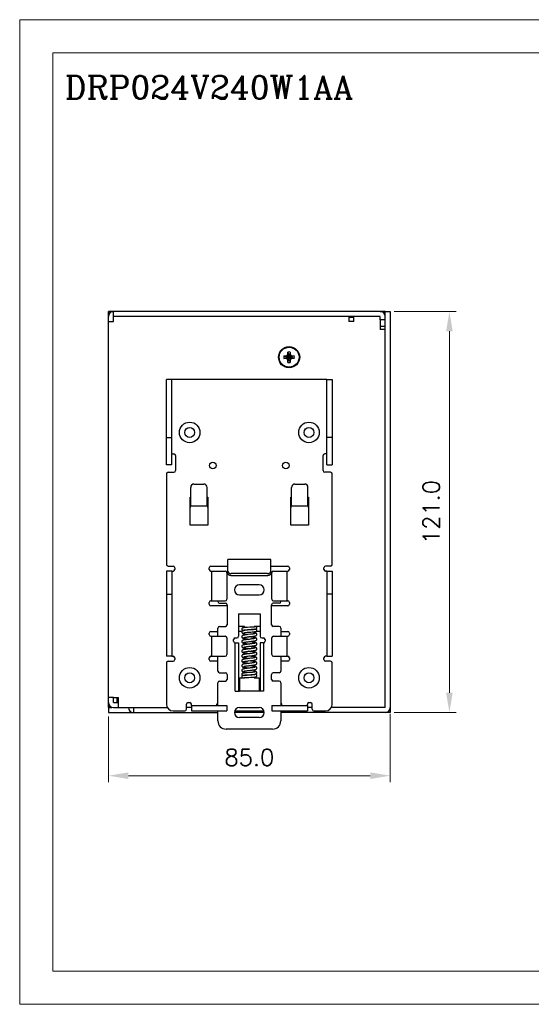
# Model space of a CAD drawing. Header units: millimetres. Extents: x 0 to 420, y 0 to 297.
# Tile 1 of 4: x 0 to 154, y 0 to 297. Entities that reach past the tile are written whole.
import ezdxf

# ---------------------------------------------------------------- set-up
doc = ezdxf.new("R2010")
doc.units = ezdxf.units.MM
doc.layers.get('0').update_dxf_attribs({"linetype": 'CONTINUOUS', "lineweight": 13})
doc.layers.get('Defpoints').update_dxf_attribs({"linetype": 'CONTINUOUS', "lineweight": 13})
doc.layers.add('Dimension', color=2, linetype='CONTINUOUS', lineweight=9)
doc.layers.add('Line', color=3, linetype='CONTINUOUS', lineweight=25)
doc.styles.add('ROMANC', font='romanc')
doc.styles.get("Standard").update_dxf_attribs({"font": 'romans.shx'})
doc.dimstyles.new('yutana', dxfattribs={"dimtxt": 3.5, "dimasz": 3, "dimexe": 1, "dimexo": 0.6, "dimgap": 1.5, "dimtad": 1, "dimdec": 1, "dimzin": 0, "dimdsep": 46, "dimtxsty": 'Standard', "dimcen": 0, "dimadec": 0, "dimazin": 0, "dimtp": 0.01, "dimtm": 0.01, "dimtfac": 1, "dimtdec": 1, "dimtmove": 0, "dimatfit": 3, "dimfxl": 1, "dimtolj": 1, "dimtzin": 0, "dimlwd": 0, "dimlwe": 0, "dimarcsym": 0})

# ---------------------------------------------------------------- blocks, each defined once
blk = doc.blocks.new('*D6')
at = {"layer": 'Defpoints', "color": 0, "ltscale": 5}
for p in [(26.79, 88), (111.79, 88.77), (111.79, 68.96)]:
    blk.add_point(p, dxfattribs=at)
at = {"layer": 'Dimension', "color": 0, "lineweight": 0, "ltscale": 5}
for p, q in [((26.79, 86.8), (26.79, 66.96)), ((111.79, 87.57), (111.79, 66.96)), ((32.79, 68.96), (105.79, 68.96))]:
    blk.add_line(p, q, dxfattribs=at)
at = {"layer": 'Dimension', "color": 0, "ltscale": 5}
for points in [[(32.79, 69.96), (32.79, 67.96), (26.79, 68.96)], [(105.79, 69.96), (105.79, 67.96), (111.79, 68.96)]]:
    blk.add_solid(points, dxfattribs=at)
at = {"layer": 'Dimension', "color": 0, "ltscale": 5, "insert": (69.29, 74.46), "char_height": 5, "attachment_point": 5}
blk.add_mtext('\\A1;85.0', dxfattribs=at)
blk = doc.blocks.new('*D4')
at = {"layer": 'Defpoints', "color": 0, "ltscale": 5}
for p in [(111.79, 209), (129.66, 209), (111.79, 88)]:
    blk.add_point(p, dxfattribs=at)
at = {"layer": 'Dimension', "color": 0, "lineweight": 0, "ltscale": 5}
for p, q in [((112.99, 209), (131.66, 209)), ((129.66, 94), (129.66, 203)), ((112.99, 88), (131.66, 88))]:
    blk.add_line(p, q, dxfattribs=at)
at = {"layer": 'Dimension', "color": 0, "ltscale": 5}
for points in [[(128.66, 203), (130.66, 203), (129.66, 209)], [(128.66, 94), (130.66, 94), (129.66, 88)]]:
    blk.add_solid(points, dxfattribs=at)
at = {"layer": 'Dimension', "color": 0, "ltscale": 5, "insert": (124.16, 148.5), "char_height": 5, "attachment_point": 5, "rotation": 90}
blk.add_mtext('\\A1;121.0', dxfattribs=at)

msp = doc.modelspace()

# ---------------------------------------------------------------- linework, layer by layer
at = {"ltscale": 5}
for points in [[(0, 0), (420, 0), (420, 297), (0, 297)], [(10, 10), (410, 10), (410, 287), (10, 287)]]:
    msp.add_lwpolyline(points, close=True, dxfattribs=at)
at = {"layer": 'Line', "color": 7}
for p, q in [((26.79, 209), (28.29, 209)), ((26.79, 89.75), (26.79, 208.98)), ((28.17, 208.98), (26.79, 208.98)), ((28.29, 206), (28.29, 209)), ((108.79, 209), (28.29, 209)), ((108.79, 209), (110.29, 209)), ((110.29, 208.98), (108.97, 208.98)), ((110.29, 89.5), (110.29, 209)), ((110.29, 209), (111.79, 209)), ((111.79, 209), (111.79, 89.5)), ((26.79, 206), (28.29, 206)), ((108.79, 207.5), (28.29, 207.5)), ((99.29, 207.5), (99.29, 206)), ((99.29, 207.25), (100.79, 207.25)), ((100.79, 206), (99.29, 206)), ((100.79, 206), (100.79, 207.5)), ((108.79, 206.5), (108.79, 207.5)), ((108.79, 206.5), (108.79, 203.5)), ((110.29, 206.5), (108.79, 206.5)), ((110.29, 204.5), (108.79, 204.5)), ((110.29, 203.5), (108.79, 203.5)), ((81.1, 196.09), (80.84, 195.64)), ((80.92, 196.02), (80.92, 196.76)), ((80.92, 196.76), (81.1, 196.13)), ((80.92, 196.02), (81.1, 196.09)), ((81.1, 194.27), (81.47, 196.13)), ((81.1, 196.13), (81.1, 196.09)), ((81.1, 196.13), (81.47, 194.27)), ((81.1, 194.31), (81.47, 196.09)), ((81.1, 196.09), (81.47, 194.31)), ((81.66, 196.76), (81.47, 196.13)), ((81.47, 196.09), (81.47, 196.13)), ((81.73, 195.64), (81.47, 196.09)), ((81.66, 196.02), (81.47, 196.09)), ((81.66, 196.76), (81.66, 196.02)), ((79.73, 195.57), (80.47, 195.57)), ((79.73, 195.57), (80.35, 195.38)), ((79.73, 194.83), (80.35, 195.01)), ((80.47, 194.83), (79.73, 194.83)), ((80.35, 195.01), (82.22, 195.38)), ((80.39, 195.38), (80.35, 195.38)), ((80.35, 195.38), (82.22, 195.01)), ((80.35, 195.01), (80.39, 195.01)), ((80.84, 195.64), (80.39, 195.38)), ((80.47, 195.57), (80.39, 195.38)), ((80.39, 195.01), (82.18, 195.38)), ((80.39, 195.38), (82.18, 195.01)), ((80.47, 194.83), (80.39, 195.01)), ((80.39, 195.01), (80.84, 194.76)), ((80.47, 195.57), (80.71, 195.66)), ((80.71, 194.74), (80.47, 194.83)), ((80.71, 195.66), (80.92, 196.02)), ((80.71, 195.66), (80.84, 195.64)), ((80.71, 194.74), (80.84, 194.76)), ((80.92, 194.38), (80.71, 194.74)), ((80.84, 194.76), (81.73, 195.64)), ((80.84, 195.64), (81.73, 194.76)), ((80.84, 194.76), (81.1, 194.31)), ((80.92, 193.64), (80.92, 194.38)), ((80.92, 194.38), (81.1, 194.31)), ((80.92, 193.64), (81.1, 194.27)), ((81.1, 194.31), (81.1, 194.27)), ((81.47, 194.31), (81.73, 194.76)), ((81.66, 194.38), (81.47, 194.31)), ((81.47, 194.27), (81.47, 194.31)), ((81.66, 193.64), (81.47, 194.27)), ((81.66, 196.02), (81.86, 195.66)), ((81.86, 194.74), (81.66, 194.38)), ((81.66, 194.38), (81.66, 193.64)), ((81.86, 195.66), (81.73, 195.64)), ((82.18, 195.38), (81.73, 195.64)), ((81.73, 194.76), (82.18, 195.01)), ((81.86, 194.74), (81.73, 194.76)), ((81.86, 195.66), (82.1, 195.57)), ((82.1, 194.83), (81.86, 194.74)), ((82.1, 195.57), (82.18, 195.38)), ((82.1, 195.57), (82.84, 195.57)), ((82.1, 194.83), (82.18, 195.01)), ((82.84, 194.83), (82.1, 194.83)), ((82.22, 195.38), (82.18, 195.38)), ((82.18, 195.01), (82.22, 195.01)), ((82.84, 195.57), (82.22, 195.38)), ((82.84, 194.83), (82.22, 195.01)), ((44.29, 162.7), (44.29, 188.5)), ((45.89, 188.5), (44.29, 188.5)), ((45.89, 162.7), (45.89, 188.5)), ((92.69, 188.5), (45.89, 188.5)), ((92.69, 162.7), (92.69, 188.5)), ((92.69, 188.5), (94.29, 188.5)), ((94.29, 188.5), (94.29, 162.7)), ((44.29, 171), (45.89, 171)), ((94.29, 171), (92.69, 171)), ((45.89, 166), (46.54, 166)), ((47.04, 165.5), (47.04, 161)), ((91.54, 161), (91.54, 165.5)), ((92.69, 166), (92.04, 166)), ((45.89, 162.7), (44.29, 162.7)), ((44.79, 160.5), (46.54, 160.5)), ((93.79, 160.5), (92.04, 160.5)), ((92.69, 162.7), (94.29, 162.7)), ((44.29, 160), (44.29, 132.7)), ((94.29, 132.7), (94.29, 160)), ((51.59, 150.3), (51.59, 155.93)), ((52.59, 156.93), (55.59, 156.93)), ((56.59, 150.3), (56.59, 155.93)), ((81.99, 150.3), (81.99, 155.93)), ((82.99, 156.93), (85.99, 156.93)), ((86.99, 150.3), (86.99, 155.93)), ((51.39, 144.5), (51.39, 153)), ((51.39, 153), (51.59, 153)), ((56.59, 153), (56.79, 153)), ((56.79, 153), (56.79, 144.5)), ((81.79, 153), (81.99, 153)), ((81.79, 144.5), (81.79, 153)), ((86.99, 153), (87.19, 153)), ((87.19, 153), (87.19, 144.5)), ((51.59, 150.4), (56.59, 150.4)), ((81.99, 150.4), (86.99, 150.4)), ((56.79, 144.5), (51.39, 144.5)), ((87.19, 144.5), (81.79, 144.5)), ((75.79, 134.2), (62.79, 134.2)), ((62.79, 130.7), (62.79, 134.2)), ((75.79, 130.7), (75.79, 134.2)), ((44.29, 130.7), (44.29, 105)), ((45.89, 130.7), (44.29, 130.7)), ((44.79, 132.2), (46.29, 132.2)), ((45.89, 130.7), (45.89, 105)), ((45.89, 130.7), (46.29, 130.7)), ((46.79, 131.7), (46.79, 131.2)), ((57.19, 131.2), (57.19, 131.7)), ((57.69, 132.2), (62.79, 132.2)), ((57.69, 130.7), (62.04, 130.7)), ((57.84, 130.7), (57.84, 121.7)), ((62.79, 130.06), (62.79, 130.7)), ((75.79, 132.2), (80.89, 132.2)), ((75.79, 130.7), (75.79, 130)), ((76.54, 130.7), (80.89, 130.7)), ((80.73, 121.7), (80.73, 130.7)), ((81.39, 131.7), (81.39, 131.2)), ((91.79, 131.2), (91.79, 131.7)), ((93.79, 132.2), (92.29, 132.2)), ((92.69, 130.7), (92.29, 130.7)), ((92.69, 130.7), (94.29, 130.7)), ((92.69, 130.7), (92.69, 105)), ((94.29, 130.7), (94.29, 105)), ((62.54, 130.2), (62.54, 122.2)), ((62.54, 130), (62.79, 130)), ((62.79, 130.04), (62.79, 130)), ((74.79, 129.94), (63.79, 129.94)), ((74.79, 129.29), (63.79, 129.29)), ((76.04, 130), (75.79, 130)), ((76.04, 122.2), (76.04, 130.2)), ((72.29, 126.5), (66.29, 126.5)), ((44.29, 123.7), (45.89, 123.7)), ((66.29, 123.5), (72.29, 123.5)), ((94.29, 123.7), (92.69, 123.7)), ((57.19, 120.7), (57.19, 121.2)), ((57.69, 121.7), (62.04, 121.7)), ((62.59, 120.2), (57.69, 120.2)), ((59.79, 121.5), (59.79, 121.7)), ((60.29, 121), (62.09, 121)), ((62.59, 120.5), (62.59, 114.5)), ((75.99, 114.5), (75.99, 120.5)), ((80.89, 120.2), (75.99, 120.2)), ((78.29, 121), (76.49, 121)), ((76.54, 121.7), (80.89, 121.7)), ((78.79, 121.7), (78.79, 121.5)), ((81.39, 121.2), (81.39, 120.7)), ((66.04, 117.77), (72.54, 117.77)), ((66.04, 117.77), (66.04, 111)), ((72.54, 117.77), (72.54, 111)), ((59.79, 111), (59.79, 113.5)), ((60.29, 114), (62.09, 114)), ((67.79, 114), (66.04, 114)), ((67.79, 114), (67.79, 113.62)), ((67.79, 112.92), (67.79, 112.8)), ((68.24, 112.96), (68.47, 112.97)), ((68.78, 113.69), (68.47, 113.67)), ((68.47, 112.97), (68.74, 112.99)), ((68.74, 112.99), (69.04, 113.01)), ((69.41, 113.73), (68.78, 113.69)), ((69.04, 113.01), (69.85, 113.05)), ((69.87, 113.01), (69.07, 112.94)), ((69.82, 113.75), (69.41, 113.73)), ((70.07, 113.77), (69.82, 113.75)), ((69.85, 113.05), (70.16, 113.07)), ((70.14, 113.03), (69.87, 113.01)), ((70.29, 113.78), (70.07, 113.77)), ((70.38, 113.06), (70.14, 113.03)), ((70.49, 113.79), (70.29, 113.78)), ((72.54, 114), (70.79, 114)), ((70.79, 113.82), (70.79, 114)), ((70.79, 113.1), (70.79, 113.12)), ((78.29, 114), (76.49, 114)), ((78.79, 113.5), (78.79, 111)), ((57.19, 111.5), (57.19, 112)), ((57.69, 112.5), (59.79, 112.5)), ((57.69, 111), (62.04, 111)), ((57.84, 111), (57.84, 105)), ((62.54, 110.5), (62.54, 105.5)), ((64.54, 109.5), (64.54, 110)), ((65.04, 110.5), (65.54, 110.5)), ((67.05, 112.5), (66.04, 112.5)), ((67.79, 112.09), (67.79, 111.7)), ((69.5, 110.14), (68.83, 110.06)), ((69.67, 111.61), (68.89, 111.52)), ((70.84, 111.79), (70.76, 111.77)), ((70.79, 111.77), (70.79, 112.4)), ((72.54, 112.5), (71.35, 112.5)), ((73.04, 110.5), (73.54, 110.5)), ((74.04, 110), (74.04, 109.5)), ((76.04, 105.5), (76.04, 110.5)), ((76.54, 111), (80.89, 111)), ((78.79, 112.5), (80.89, 112.5)), ((80.73, 105), (80.73, 111)), ((81.39, 112), (81.39, 111.5)), ((65.04, 109), (66.04, 109)), ((65.04, 94.5), (65.04, 109)), ((66.04, 109), (66.04, 94.5)), ((68.94, 109.38), (69.78, 109.48)), ((68.98, 107.28), (69.39, 107.23)), ((69.05, 107.94), (69.72, 108.02)), ((69.64, 109.35), (69.18, 109.41)), ((73.54, 109), (72.54, 109)), ((72.54, 109), (72.54, 94.5)), ((73.54, 109), (73.54, 94.5)), ((45.89, 105), (44.29, 105)), ((45.89, 105), (46.29, 105)), ((46.79, 104.5), (46.79, 104)), ((57.19, 104), (57.19, 104.5)), ((57.69, 105), (62.04, 105)), ((59.79, 100.5), (59.79, 105)), ((69.61, 104.36), (68.79, 104.26)), ((68.81, 105.85), (68.98, 105.83)), ((68.88, 105.02), (69.63, 105.11)), ((69.43, 105.79), (68.9, 105.72)), ((68.98, 105.83), (69.39, 105.78)), ((69.77, 105.83), (69.43, 105.79)), ((76.54, 105), (80.89, 105)), ((78.79, 105), (78.79, 100.5)), ((81.39, 104.5), (81.39, 104)), ((91.79, 104), (91.79, 104.5)), ((92.69, 105), (92.29, 105)), ((92.69, 105), (94.29, 105)), ((44.29, 103), (44.29, 90.5)), ((44.79, 103.5), (46.29, 103.5)), ((59.79, 103.5), (57.69, 103.5)), ((66.99, 102.23), (66.99, 102.16)), ((67.55, 101.9), (67.56, 101.9)), ((68.32, 101.3), (68.15, 101.28)), ((68.32, 101.3), (68.29, 101.3)), ((69.64, 102.91), (68.89, 102.82)), ((69.53, 101.45), (68.89, 101.37)), ((68.95, 103.58), (69.64, 103.66)), ((69.05, 102.14), (69.7, 102.22)), ((69.63, 103.55), (69.18, 103.61)), ((80.89, 103.5), (78.79, 103.5)), ((93.79, 103.5), (92.29, 103.5)), ((94.29, 90.5), (94.29, 103)), ((60.29, 100), (62.09, 100)), ((62.59, 99.5), (62.59, 98)), ((66.29, 98.5), (67.47, 98.5)), ((66.29, 98.5), (66.29, 94.5)), ((66.99, 98.8), (66.99, 98.8)), ((67.53, 99.2), (67.46, 99.19)), ((67.61, 99.21), (67.53, 99.2)), ((67.55, 98.5), (67.79, 98.5)), ((67.79, 100.51), (67.79, 99.94)), ((67.79, 98.53), (67.79, 98.5)), ((67.99, 99.25), (68.19, 99.27)), ((68.08, 98.55), (68.27, 98.56)), ((68.19, 99.27), (68.4, 99.29)), ((68.27, 98.56), (68.5, 98.58)), ((68.68, 100.01), (68.35, 99.99)), ((68.4, 99.29), (68.65, 99.31)), ((68.76, 99.29), (68.44, 99.28)), ((68.5, 98.58), (68.74, 98.59)), ((68.65, 99.31), (69.35, 99.37)), ((68.91, 100.67), (69.69, 100.77)), ((69.35, 99.37), (69.67, 99.39)), ((69.98, 99.37), (69.71, 99.35)), ((69.76, 98.65), (70.08, 98.67)), ((70.22, 99.38), (69.98, 99.37)), ((70.44, 99.4), (70.22, 99.38)), ((70.79, 100.21), (70.79, 100.8)), ((70.79, 99.42), (70.79, 99.51)), ((70.79, 98.5), (70.79, 98.72)), ((70.79, 98.5), (72.29, 98.5)), ((72.29, 98.5), (72.29, 94.5)), ((75.99, 98), (75.99, 99.5)), ((78.29, 100), (76.49, 100)), ((59.79, 90.1), (59.79, 97)), ((60.29, 97.5), (62.09, 97.5)), ((78.29, 97.5), (76.49, 97.5)), ((78.79, 97), (78.79, 90.1)), ((28.29, 92.5), (26.79, 92.5)), ((28.29, 92.5), (29.79, 92.5)), ((28.29, 91), (28.29, 92.5)), ((29.29, 92.5), (29.29, 91.1)), ((29.79, 89.5), (29.79, 92.5)), ((65.04, 94.5), (66.29, 94.5)), ((72.29, 94.5), (66.29, 94.5)), ((73.54, 94.5), (72.29, 94.5)), ((27.46, 89.75), (26.79, 89.75)), ((26.79, 89.5), (26.79, 89.75)), ((26.79, 89.5), (27.79, 89.5)), ((26.79, 89.5), (26.79, 88)), ((28.29, 91), (29.79, 91)), ((28.29, 89.5), (44.55, 89.5)), ((29.79, 91.1), (29.29, 91.1)), ((34.29, 89.5), (34.29, 88)), ((50.29, 89), (50.29, 90.5)), ((51.79, 89.5), (50.29, 89.5)), ((50.79, 91), (51.29, 91)), ((51.79, 90.1), (51.79, 90.5)), ((51.79, 90.1), (62.54, 90.1)), ((51.79, 90.1), (51.79, 88.5)), ((59.49, 90.1), (59.49, 90.5)), ((62.54, 90.1), (62.54, 88.5)), ((66.29, 89.5), (72.29, 89.5)), ((76.04, 90.1), (86.79, 90.1)), ((76.04, 90.1), (76.04, 88.5)), ((79.09, 90.1), (79.09, 90.5)), ((86.79, 90.1), (86.79, 90.5)), ((86.79, 90.1), (86.79, 88.5)), ((88.29, 89.5), (86.79, 89.5)), ((87.29, 91), (87.79, 91)), ((88.29, 89), (88.29, 90.5)), ((110.29, 89.5), (94.02, 89.5)), ((111.79, 89.5), (111.79, 88.04)), ((26.79, 88), (59.79, 88)), ((46.29, 88.5), (49.79, 88.5)), ((51.79, 88.5), (62.54, 88.5)), ((59.79, 85.5), (59.79, 88.5)), ((73.78, 88), (64.8, 88)), ((64.88, 88.5), (73.7, 88.5)), ((72.29, 86.5), (66.29, 86.5)), ((76.04, 88.5), (86.79, 88.5)), ((78.79, 88.5), (78.79, 85.5)), ((111.79, 88), (78.79, 88)), ((88.79, 88.5), (92.29, 88.5)), ((111.79, 88.04), (110.51, 88.04)), ((111.79, 88), (111.79, 88.04)), ((76.29, 83), (62.29, 83))]:
    msp.add_line(p, q, dxfattribs=at)
for points in [[(68.47, 113.67), (68.32, 113.66), (68.18, 113.65), (68.06, 113.64), (67.94, 113.64), (67.83, 113.63), (67.74, 113.62), (67.65, 113.61), (67.58, 113.6), (67.51, 113.59), (67.45, 113.59), (67.39, 113.58), (67.34, 113.57), (67.3, 113.56), (67.25, 113.55), (67.2, 113.52), (67.14, 113.49), (67.08, 113.43), (67.02, 113.35), (66.99, 113.27), (66.99, 113.2)], [(66.99, 113.2), (66.99, 113.13), (67.02, 113.04), (67.07, 112.96), (67.13, 112.91), (67.19, 112.87), (67.25, 112.85), (67.29, 112.83), (67.34, 112.82), (67.39, 112.81), (67.44, 112.8), (67.51, 112.8), (67.58, 112.79), (67.66, 112.78), (67.66, 112.78)], [(69.07, 112.94), (68.89, 112.92), (68.71, 112.91), (68.52, 112.89), (68.33, 112.87), (68.15, 112.85), (67.98, 112.83), (67.83, 112.8), (67.69, 112.78), (67.58, 112.76), (67.47, 112.74), (67.39, 112.72), (67.31, 112.69), (67.23, 112.66), (67.16, 112.62), (67.09, 112.56), (67.03, 112.47), (66.99, 112.37), (66.99, 112.3)], [(67.47, 112.88), (67.47, 112.88), (67.47, 112.88), (67.49, 112.89), (67.51, 112.89), (67.55, 112.89), (67.59, 112.9), (67.64, 112.91), (67.7, 112.91), (67.77, 112.92), (67.85, 112.93), (67.93, 112.93), (68.03, 112.94), (68.13, 112.95), (68.24, 112.96)], [(70.16, 113.07), (70.3, 113.08), (70.43, 113.09), (70.55, 113.1), (70.66, 113.11), (70.76, 113.12), (70.86, 113.12), (70.94, 113.13), (71.01, 113.14), (71.08, 113.15)], [(71.09, 113.15), (71.09, 113.15), (71.08, 113.15), (71.06, 113.14), (71.03, 113.14), (71, 113.13), (70.95, 113.12), (70.89, 113.11), (70.83, 113.1), (70.76, 113.1), (70.67, 113.09), (70.58, 113.08), (70.48, 113.07), (70.38, 113.06)], [(71.1, 113.86), (71.1, 113.86), (71.1, 113.86), (71.08, 113.85), (71.06, 113.85), (71.03, 113.85), (70.98, 113.84), (70.93, 113.83), (70.88, 113.83), (70.81, 113.82), (70.74, 113.81), (70.66, 113.81), (70.58, 113.8), (70.49, 113.79)], [(71.59, 113.55), (71.58, 113.61), (71.55, 113.7), (71.5, 113.78), (71.44, 113.83), (71.38, 113.87), (71.33, 113.89), (71.28, 113.91), (71.24, 113.92), (71.2, 113.93), (71.15, 113.93), (71.09, 113.94), (71.04, 113.95)], [(71.08, 113.15), (71.13, 113.16), (71.18, 113.16), (71.23, 113.17), (71.28, 113.18), (71.32, 113.2), (71.37, 113.22), (71.43, 113.25), (71.5, 113.31), (71.55, 113.38), (71.58, 113.48), (71.59, 113.55)], [(71.59, 112.84), (71.58, 112.91), (71.55, 113), (71.49, 113.08), (71.43, 113.14), (71.36, 113.18), (71.32, 113.19)], [(66.99, 112.3), (66.99, 112.23), (67.03, 112.13), (67.08, 112.06), (67.14, 112), (67.2, 111.96), (67.26, 111.93), (67.33, 111.9), (67.4, 111.88), (67.47, 111.86)], [(68.89, 111.52), (68.69, 111.5), (68.5, 111.47), (68.32, 111.45), (68.15, 111.43), (68, 111.4), (67.86, 111.38), (67.74, 111.36), (67.62, 111.34), (67.53, 111.32), (67.44, 111.3), (67.36, 111.27), (67.29, 111.25), (67.22, 111.22), (67.16, 111.17), (67.09, 111.12), (67.03, 111.04), (67, 110.94), (66.99, 110.86)], [(66.99, 110.86), (66.99, 110.78), (67.03, 110.68), (67.09, 110.59), (67.16, 110.54), (67.23, 110.5), (67.29, 110.46), (67.37, 110.44), (67.45, 110.41), (67.54, 110.39), (67.64, 110.37), (67.76, 110.35), (67.89, 110.33), (68.03, 110.3), (68.19, 110.28), (68.36, 110.26), (68.55, 110.23), (68.75, 110.21), (68.96, 110.18), (69.39, 110.13)], [(68.83, 110.06), (68.61, 110.04), (68.41, 110.01), (68.23, 109.99), (68.07, 109.96), (67.92, 109.94), (67.78, 109.92), (67.66, 109.9), (67.55, 109.87), (67.46, 109.85), (67.37, 109.83), (67.3, 109.8), (67.23, 109.77), (67.16, 109.73), (67.09, 109.67), (67.03, 109.59), (66.99, 109.48), (66.99, 109.41)], [(67.47, 111.86), (67.63, 111.82), (67.79, 111.79)], [(67.54, 112.04), (67.54, 112.04), (67.56, 112.05), (67.6, 112.06), (67.66, 112.07), (67.73, 112.08), (67.83, 112.1), (67.94, 112.12), (68.06, 112.13), (68.2, 112.15), (68.36, 112.17), (68.53, 112.19), (68.72, 112.21), (68.92, 112.23), (69.14, 112.24)], [(67.55, 110.6), (67.55, 110.6), (67.55, 110.6), (67.58, 110.61), (67.62, 110.62), (67.67, 110.64), (67.74, 110.65), (67.83, 110.67), (67.92, 110.69), (68.03, 110.7), (68.14, 110.72), (68.27, 110.74), (68.4, 110.76), (68.55, 110.78), (68.71, 110.8), (68.87, 110.82)], [(68.87, 110.82), (69.23, 110.86), (69.63, 110.91)], [(69.14, 112.24), (69.58, 112.28), (69.79, 112.3), (70.15, 112.33)], [(71.26, 110.53), (71.16, 110.56), (71.02, 110.6), (70.87, 110.63), (70.69, 110.66), (70.5, 110.69), (70.3, 110.72), (70.1, 110.75), (69.88, 110.77), (69.67, 110.8), (69.18, 110.86)], [(71.02, 110.38), (71.02, 110.38), (71.02, 110.38), (71, 110.38), (70.95, 110.36), (70.88, 110.35), (70.8, 110.33), (70.7, 110.31), (70.58, 110.29), (70.44, 110.27), (70.29, 110.24), (70.12, 110.22), (69.93, 110.2), (69.72, 110.17), (69.5, 110.14)], [(69.63, 110.91), (69.84, 110.93), (70.05, 110.96), (70.25, 110.99), (70.44, 111.01), (70.61, 111.04), (70.75, 111.06), (70.89, 111.09), (71, 111.11), (71.1, 111.13), (71.19, 111.16), (71.27, 111.18), (71.34, 111.22), (71.41, 111.26), (71.48, 111.32), (71.54, 111.4), (71.58, 111.51), (71.59, 111.58)], [(70.76, 111.77), (70.66, 111.75), (70.55, 111.73), (70.43, 111.71), (70.3, 111.69), (70.16, 111.68), (70, 111.66), (69.84, 111.64), (69.67, 111.61)], [(69.78, 109.48), (69.96, 109.5), (70.14, 109.52), (70.3, 109.54), (70.45, 109.57), (70.6, 109.59), (70.73, 109.61), (70.84, 109.63), (70.95, 109.65), (71.05, 109.67), (71.13, 109.69), (71.21, 109.71), (71.28, 109.74), (71.35, 109.77), (71.42, 109.81), (71.48, 109.87), (71.54, 109.95), (71.58, 110.05), (71.59, 110.13)], [(70.15, 112.33), (70.31, 112.35), (70.46, 112.36), (70.6, 112.38), (70.72, 112.39), (70.83, 112.4), (70.93, 112.41), (71.01, 112.42), (71.09, 112.44), (71.16, 112.45), (71.21, 112.46), (71.27, 112.47), (71.32, 112.49), (71.37, 112.51), (71.43, 112.55), (71.49, 112.6), (71.54, 112.68), (71.58, 112.77), (71.59, 112.84)], [(71.59, 111.58), (71.58, 111.66), (71.54, 111.76), (71.48, 111.84), (71.42, 111.9), (71.35, 111.94), (71.28, 111.97), (71.21, 112), (71.13, 112.02), (71.03, 112.05), (70.93, 112.07), (70.81, 112.09), (70.79, 112.09)], [(71.02, 111.84), (71.02, 111.83), (71, 111.83), (70.96, 111.82), (70.91, 111.8), (70.84, 111.79)], [(71.59, 110.13), (71.58, 110.2), (71.55, 110.29), (71.5, 110.37), (71.44, 110.43), (71.38, 110.48), (71.31, 110.51), (71.26, 110.53)], [(66.99, 109.41), (66.99, 109.33), (67.03, 109.23), (67.09, 109.15), (67.16, 109.09), (67.23, 109.04), (67.3, 109.01), (67.38, 108.98), (67.47, 108.96), (67.57, 108.93), (67.69, 108.91), (67.82, 108.89), (67.97, 108.86), (68.14, 108.84), (68.33, 108.81), (68.55, 108.78), (68.77, 108.76), (68.99, 108.73), (69.39, 108.68)], [(68.32, 108.55), (68.19, 108.53), (68.05, 108.51), (67.92, 108.49), (67.8, 108.47), (67.69, 108.45), (67.59, 108.43), (67.5, 108.41), (67.42, 108.39), (67.35, 108.37), (67.28, 108.34), (67.21, 108.31), (67.15, 108.27), (67.08, 108.21), (67.03, 108.13), (66.99, 108.03), (66.99, 107.96)], [(66.99, 107.96), (66.99, 107.88), (67.03, 107.78), (67.09, 107.7), (67.15, 107.64), (67.22, 107.6), (67.29, 107.57), (67.36, 107.54), (67.44, 107.52), (67.52, 107.5), (67.61, 107.48), (67.72, 107.45), (67.84, 107.43), (67.97, 107.41), (68.11, 107.39), (68.26, 107.37), (68.42, 107.35), (68.6, 107.33), (68.78, 107.3), (68.98, 107.28)], [(68.96, 107.18), (68.75, 107.15), (68.53, 107.13), (68.33, 107.1), (68.14, 107.07), (67.96, 107.05), (67.81, 107.02), (67.68, 107), (67.57, 106.98), (67.47, 106.95), (67.38, 106.93), (67.3, 106.9), (67.23, 106.87), (67.16, 106.82), (67.09, 106.76), (67.03, 106.68), (66.99, 106.58), (66.99, 106.51)], [(67.55, 109.15), (67.55, 109.15), (67.55, 109.15), (67.57, 109.16), (67.62, 109.17), (67.68, 109.19), (67.75, 109.21), (67.85, 109.22), (67.95, 109.24), (68.08, 109.26), (68.22, 109.28), (68.37, 109.3), (68.54, 109.33), (68.73, 109.35), (68.94, 109.38)], [(67.55, 107.7), (67.55, 107.7), (67.57, 107.71), (67.6, 107.72), (67.65, 107.73), (67.71, 107.75), (67.79, 107.76), (67.87, 107.78), (67.98, 107.8), (68.09, 107.81), (68.22, 107.83), (68.34, 107.85)], [(69.49, 108.69), (69.03, 108.64), (68.79, 108.61), (68.54, 108.58), (68.32, 108.55)], [(68.34, 107.85), (68.56, 107.88), (68.81, 107.91), (69.05, 107.94)], [(69.72, 107.27), (69.36, 107.23), (68.96, 107.18)], [(71.59, 107.23), (71.58, 107.31), (71.54, 107.41), (71.48, 107.49), (71.42, 107.55), (71.35, 107.59), (71.28, 107.62), (71.2, 107.65), (71.12, 107.67), (71.03, 107.7), (70.92, 107.72), (70.8, 107.74), (70.67, 107.76), (70.52, 107.79), (70.36, 107.81), (70.18, 107.83), (69.99, 107.86), (69.78, 107.88), (69.56, 107.91), (69.18, 107.96)], [(71.02, 108.93), (71.02, 108.93), (71.02, 108.93), (71, 108.93), (70.96, 108.91), (70.9, 108.9), (70.82, 108.88), (70.74, 108.86), (70.63, 108.85), (70.51, 108.83), (70.38, 108.81), (70.23, 108.79), (70.07, 108.76), (69.9, 108.74), (69.71, 108.72), (69.49, 108.69)], [(71.59, 108.68), (71.58, 108.77), (71.54, 108.86), (71.48, 108.94), (71.42, 109), (71.35, 109.04), (71.28, 109.07), (71.2, 109.1), (71.12, 109.12), (71.03, 109.15), (70.93, 109.17), (70.82, 109.19), (70.69, 109.21), (70.55, 109.23), (70.39, 109.26), (70.23, 109.28), (70.05, 109.3), (69.85, 109.33), (69.64, 109.35)], [(69.72, 108.02), (69.92, 108.04), (70.11, 108.07), (70.29, 108.09), (70.45, 108.11), (70.6, 108.14), (70.73, 108.16), (70.85, 108.18), (70.96, 108.2), (71.06, 108.22), (71.15, 108.25), (71.22, 108.27), (71.29, 108.29), (71.36, 108.33), (71.42, 108.37), (71.49, 108.43), (71.54, 108.51), (71.58, 108.61), (71.59, 108.68)], [(71.02, 107.49), (71.02, 107.49), (71.01, 107.48), (70.99, 107.47), (70.95, 107.46), (70.9, 107.45), (70.83, 107.43), (70.75, 107.42), (70.66, 107.4), (70.55, 107.38), (70.44, 107.37), (70.32, 107.35), (70.18, 107.33), (70.04, 107.31), (69.88, 107.29), (69.72, 107.27)], [(69.75, 106.57), (69.97, 106.6), (70.19, 106.63), (70.39, 106.66), (70.57, 106.68), (70.73, 106.71), (70.87, 106.73), (70.99, 106.76), (71.09, 106.78), (71.18, 106.81), (71.26, 106.83), (71.34, 106.87), (71.41, 106.91), (71.48, 106.97), (71.54, 107.06), (71.58, 107.16), (71.59, 107.23)], [(66.99, 106.51), (66.99, 106.43), (67.03, 106.34), (67.08, 106.25), (67.15, 106.2), (67.21, 106.15), (67.28, 106.12), (67.35, 106.09), (67.42, 106.07), (67.51, 106.05), (67.6, 106.03), (67.71, 106.01), (67.83, 105.98), (67.97, 105.96), (68.12, 105.94), (68.28, 105.92), (68.46, 105.89), (68.64, 105.87), (68.81, 105.85)], [(68.9, 105.72), (68.72, 105.7), (68.54, 105.68), (68.36, 105.65), (68.19, 105.63), (68.02, 105.61), (67.86, 105.58), (67.72, 105.56), (67.59, 105.53), (67.48, 105.51), (67.39, 105.48), (67.31, 105.45), (67.23, 105.42), (67.16, 105.38), (67.09, 105.32), (67.03, 105.24), (67, 105.14), (66.99, 105.06)], [(66.99, 105.06), (66.99, 104.98), (67.03, 104.88), (67.09, 104.79), (67.16, 104.74), (67.23, 104.69), (67.3, 104.66), (67.38, 104.63), (67.46, 104.61), (67.56, 104.59), (67.68, 104.56), (67.81, 104.54), (67.95, 104.51), (68.12, 104.49), (68.3, 104.47), (68.49, 104.44), (68.69, 104.42), (68.89, 104.39), (69.39, 104.33)], [(68.79, 104.26), (68.6, 104.24), (68.43, 104.21), (68.27, 104.19), (68.11, 104.17), (67.97, 104.15), (67.84, 104.13), (67.73, 104.11), (67.62, 104.09), (67.53, 104.07), (67.44, 104.05), (67.36, 104.02), (67.29, 104), (67.23, 103.97), (67.16, 103.93), (67.09, 103.87), (67.03, 103.79), (66.99, 103.68), (66.99, 103.61)], [(67.55, 106.25), (67.55, 106.25), (67.56, 106.26), (67.59, 106.27), (67.64, 106.28), (67.7, 106.29), (67.77, 106.31), (67.86, 106.33), (67.96, 106.34), (68.07, 106.36), (68.19, 106.38), (68.32, 106.4), (68.46, 106.42), (68.62, 106.44), (68.78, 106.46), (68.95, 106.48)], [(67.55, 104.8), (67.55, 104.8), (67.57, 104.81), (67.6, 104.82), (67.66, 104.83), (67.72, 104.85), (67.8, 104.87), (67.9, 104.88), (68, 104.9), (68.12, 104.92), (68.25, 104.94), (68.39, 104.96), (68.55, 104.98), (68.71, 105), (68.88, 105.02)], [(68.95, 106.48), (69.33, 106.52), (69.75, 106.57)], [(71.59, 105.78), (71.58, 105.86), (71.54, 105.96), (71.48, 106.04), (71.41, 106.1), (71.34, 106.14), (71.27, 106.18), (71.2, 106.2), (71.11, 106.23), (71.01, 106.25), (70.9, 106.27), (70.78, 106.3), (70.64, 106.32), (70.48, 106.34), (70.3, 106.37), (70.12, 106.39), (69.91, 106.42), (69.7, 106.44), (69.18, 106.51)], [(71.59, 104.33), (71.58, 104.42), (71.54, 104.51), (71.48, 104.59), (71.42, 104.65), (71.35, 104.69), (71.28, 104.72), (71.2, 104.75), (71.12, 104.77), (71.03, 104.8), (70.93, 104.82), (70.82, 104.84), (70.69, 104.86), (70.55, 104.88), (70.39, 104.91), (70.22, 104.93), (70.04, 104.95), (69.85, 104.98), (69.65, 105), (69.18, 105.06)], [(70.88, 104.54), (70.72, 104.51), (70.52, 104.48), (70.3, 104.45), (70.07, 104.41), (69.84, 104.38), (69.61, 104.36)], [(69.63, 105.11), (69.84, 105.13), (70.04, 105.16), (70.23, 105.18), (70.42, 105.21), (70.59, 105.24), (70.74, 105.26), (70.88, 105.29), (71, 105.31), (71.11, 105.33), (71.2, 105.36), (71.27, 105.39), (71.35, 105.42), (71.42, 105.46), (71.48, 105.52), (71.54, 105.6), (71.58, 105.7), (71.59, 105.78)], [(71.02, 106.04), (71.02, 106.03), (71, 106.03), (70.97, 106.02), (70.91, 106), (70.85, 105.99), (70.77, 105.97), (70.68, 105.96), (70.58, 105.94), (70.47, 105.92), (70.35, 105.9), (70.22, 105.88), (70.07, 105.86), (69.92, 105.85), (69.77, 105.83)], [(71.02, 104.59), (71.02, 104.59), (71.01, 104.58), (70.98, 104.57), (70.93, 104.56), (70.88, 104.54)], [(70.98, 103.86), (71.06, 103.87), (71.15, 103.9), (71.22, 103.92), (71.29, 103.94), (71.36, 103.98), (71.43, 104.02), (71.49, 104.08), (71.54, 104.16), (71.58, 104.25), (71.59, 104.33)], [(66.99, 103.61), (66.99, 103.53), (67.03, 103.43), (67.09, 103.35), (67.16, 103.29), (67.23, 103.24), (67.3, 103.21), (67.37, 103.19), (67.45, 103.16), (67.55, 103.14), (67.65, 103.12), (67.77, 103.1), (67.91, 103.07), (68.06, 103.05), (68.23, 103.02), (68.43, 103), (68.64, 102.97), (68.86, 102.94), (69.39, 102.88)], [(67.2, 102.5), (67.15, 102.47), (67.08, 102.41), (67.03, 102.32), (66.99, 102.23)], [(66.99, 102.16), (66.99, 102.08), (67.03, 101.98), (67.09, 101.9), (67.16, 101.84), (67.23, 101.79), (67.3, 101.76), (67.37, 101.74), (67.46, 101.71), (67.56, 101.69), (67.67, 101.67), (67.79, 101.64), (67.93, 101.62), (68.08, 101.6), (68.25, 101.57), (68.44, 101.55), (68.64, 101.52), (68.86, 101.49), (69.39, 101.43)], [(68.15, 101.28), (68, 101.25), (67.86, 101.23), (67.74, 101.21), (67.63, 101.19), (67.53, 101.17), (67.44, 101.14), (67.36, 101.12), (67.29, 101.1), (67.22, 101.06), (67.15, 101.02), (67.09, 100.96), (67.03, 100.88), (66.99, 100.78), (66.99, 100.71)], [(68.89, 102.82), (68.69, 102.8), (68.49, 102.77), (68.29, 102.75), (68.1, 102.72), (67.92, 102.69), (67.75, 102.66), (67.59, 102.63), (67.45, 102.6), (67.32, 102.56), (67.2, 102.5)], [(67.55, 103.35), (67.55, 103.35), (67.57, 103.36), (67.61, 103.37), (67.67, 103.39), (67.75, 103.4), (67.84, 103.42), (67.95, 103.44), (68.08, 103.46), (68.23, 103.48), (68.39, 103.51), (68.56, 103.53), (68.75, 103.55), (68.95, 103.58)], [(67.56, 101.9), (67.59, 101.92), (67.64, 101.93), (67.72, 101.95), (67.81, 101.97), (67.92, 101.99), (68.04, 102.01), (68.18, 102.03), (68.33, 102.05), (68.49, 102.07), (68.67, 102.09), (68.85, 102.12), (69.05, 102.14)], [(68.89, 101.37), (68.69, 101.35), (68.5, 101.32), (68.32, 101.3)], [(71.59, 101.43), (71.58, 101.51), (71.54, 101.61), (71.48, 101.69), (71.42, 101.75), (71.35, 101.79), (71.27, 101.82), (71.2, 101.85), (71.11, 101.88), (71.01, 101.9), (70.9, 101.92), (70.77, 101.95), (70.63, 101.97), (70.47, 101.99), (70.3, 102.02), (70.11, 102.04), (69.91, 102.07), (69.69, 102.1), (69.18, 102.16)], [(71.02, 101.69), (71.02, 101.68), (71, 101.68), (70.96, 101.66), (70.9, 101.65), (70.82, 101.63), (70.73, 101.61), (70.63, 101.6), (70.51, 101.58), (70.37, 101.56), (70.23, 101.54), (70.07, 101.51), (69.9, 101.49), (69.72, 101.47), (69.53, 101.45)], [(71.59, 102.88), (71.58, 102.96), (71.54, 103.06), (71.48, 103.14), (71.42, 103.2), (71.35, 103.24), (71.28, 103.27), (71.21, 103.3), (71.13, 103.32), (71.04, 103.34), (70.93, 103.37), (70.82, 103.39), (70.69, 103.41), (70.55, 103.43), (70.39, 103.46), (70.22, 103.48), (70.03, 103.5), (69.84, 103.53), (69.63, 103.55)], [(69.64, 103.66), (69.88, 103.69), (70.13, 103.72), (70.37, 103.75), (70.6, 103.79), (70.81, 103.82), (70.98, 103.86)], [(71.02, 103.13), (71.02, 103.13), (71.02, 103.13), (71, 103.13), (70.96, 103.12), (70.91, 103.1), (70.85, 103.09), (70.77, 103.07), (70.68, 103.05), (70.58, 103.04), (70.48, 103.02), (70.36, 103), (70.23, 102.99), (70.1, 102.97), (69.95, 102.95), (69.8, 102.93), (69.64, 102.91)], [(69.7, 102.22), (69.9, 102.24), (70.09, 102.27), (70.27, 102.29), (70.43, 102.31), (70.58, 102.33), (70.71, 102.35), (70.84, 102.38), (70.95, 102.4), (71.05, 102.42), (71.13, 102.44), (71.21, 102.46), (71.28, 102.49), (71.35, 102.52), (71.42, 102.56), (71.48, 102.62), (71.54, 102.7), (71.58, 102.8), (71.59, 102.88)], [(70.91, 100.94), (71.02, 100.96), (71.12, 100.99), (71.2, 101.01), (71.27, 101.04), (71.34, 101.07), (71.41, 101.11), (71.48, 101.17), (71.54, 101.25), (71.58, 101.36), (71.59, 101.43)], [(66.99, 100.71), (67, 100.63), (67.03, 100.53), (67.09, 100.45), (67.15, 100.39), (67.22, 100.35), (67.28, 100.32), (67.35, 100.29), (67.43, 100.27), (67.51, 100.25), (67.61, 100.23), (67.72, 100.21), (67.79, 100.19)], [(67.82, 99.94), (67.72, 99.93), (67.62, 99.92), (67.54, 99.91), (67.47, 99.9), (67.41, 99.89), (67.35, 99.88), (67.3, 99.87), (67.25, 99.85), (67.2, 99.83), (67.14, 99.79), (67.08, 99.74), (67.03, 99.66), (66.99, 99.57), (66.99, 99.5)], [(66.99, 99.5), (66.99, 99.43), (67.03, 99.34), (67.08, 99.26), (67.14, 99.21), (67.2, 99.17), (67.25, 99.15), (67.25, 99.15)], [(67.46, 99.19), (67.4, 99.18), (67.35, 99.18), (67.3, 99.16), (67.26, 99.15), (67.2, 99.13), (67.14, 99.09), (67.08, 99.04), (67.02, 98.96), (66.99, 98.87), (66.99, 98.8)], [(67.55, 100.45), (67.55, 100.45), (67.55, 100.45), (67.57, 100.46), (67.61, 100.47), (67.67, 100.49), (67.74, 100.5)], [(67.55, 98.5), (67.59, 98.51), (67.64, 98.51)], [(67.59, 99.21), (67.64, 99.22), (67.69, 99.22), (67.76, 99.23)], [(67.79, 99.23), (67.69, 99.22), (67.61, 99.21)], [(67.64, 98.51), (67.69, 98.52), (67.76, 98.52)], [(67.74, 100.5), (67.83, 100.52), (67.92, 100.54), (68.03, 100.56), (68.15, 100.57), (68.28, 100.59), (68.42, 100.61), (68.58, 100.63), (68.74, 100.65), (68.91, 100.67)], [(67.76, 99.23), (67.83, 99.24), (67.91, 99.25), (67.99, 99.25)], [(67.76, 98.52), (67.83, 98.53), (67.9, 98.54)], [(68.44, 99.28), (68.3, 99.27), (68.15, 99.26), (68.02, 99.25), (67.9, 99.24), (67.79, 99.23)], [(68.35, 99.99), (68.2, 99.97), (68.06, 99.96), (67.93, 99.95), (67.82, 99.94)], [(67.9, 98.54), (67.99, 98.54), (68.08, 98.55)], [(69.44, 100.07), (69.05, 100.04), (68.68, 100.01)], [(68.74, 98.59), (69.14, 98.62), (69.76, 98.65)], [(69.71, 99.35), (69.25, 99.32), (68.76, 99.29)], [(70.82, 100.22), (70.74, 100.2), (70.64, 100.19), (70.53, 100.18), (70.41, 100.16), (70.27, 100.15), (70.13, 100.13), (69.98, 100.12), (69.81, 100.1), (69.63, 100.09), (69.44, 100.07)], [(69.67, 99.39), (69.85, 99.41), (70.02, 99.42), (70.19, 99.44), (70.35, 99.46), (70.51, 99.47), (70.65, 99.49), (70.78, 99.51)], [(69.69, 100.77), (69.91, 100.79), (70.12, 100.82), (70.31, 100.85), (70.49, 100.87), (70.65, 100.89)], [(70.08, 98.67), (70.23, 98.68), (70.37, 98.69), (70.5, 98.7), (70.61, 98.71), (70.72, 98.72)], [(70.85, 99.43), (70.78, 99.42), (70.71, 99.42), (70.62, 99.41), (70.53, 99.4), (70.44, 99.4)], [(70.65, 100.89), (70.79, 100.92), (70.91, 100.94)], [(70.72, 98.72), (70.82, 98.72), (70.91, 98.73), (70.98, 98.74), (71.05, 98.75), (71.12, 98.76), (71.17, 98.77), (71.22, 98.78), (71.27, 98.79), (71.32, 98.8), (71.37, 98.82), (71.43, 98.86), (71.5, 98.91), (71.55, 98.99), (71.58, 99.08), (71.59, 99.15)], [(70.78, 99.51), (70.89, 99.52), (70.99, 99.54), (71.08, 99.56), (71.15, 99.57), (71.22, 99.59), (71.29, 99.61), (71.35, 99.64), (71.42, 99.68), (71.49, 99.74), (71.55, 99.83), (71.58, 99.93), (71.59, 99.99)], [(71.59, 99.99), (71.58, 100.06), (71.55, 100.16), (71.5, 100.23), (71.44, 100.29), (71.38, 100.33), (71.32, 100.36), (71.26, 100.39), (71.2, 100.41), (71.13, 100.42), (71.05, 100.44), (70.97, 100.46), (70.88, 100.48), (70.79, 100.49)], [(71.04, 100.27), (71.04, 100.27), (71.03, 100.26), (71, 100.25), (70.96, 100.24), (70.9, 100.23), (70.82, 100.22)], [(71.1, 99.46), (71.1, 99.46), (71.09, 99.46), (71.07, 99.46), (71.04, 99.45), (71, 99.45), (70.96, 99.44), (70.91, 99.44), (70.85, 99.43)], [(71.59, 99.15), (71.58, 99.22), (71.55, 99.31), (71.5, 99.39), (71.44, 99.44), (71.38, 99.48), (71.32, 99.5), (71.27, 99.51), (71.23, 99.52), (71.18, 99.53), (71.13, 99.54), (71.07, 99.55), (71.05, 99.55)]]:
    msp.add_lwpolyline(points, dxfattribs=at)
for centre, radius in [((81.29, 195.2), 3.2), ((81.29, 195.2), 3), ((51.29, 172.5), 3.1), ((87.29, 172.5), 3.1), ((51.29, 172.5), 1.5), ((87.29, 172.5), 1.5), ((58.29, 162.5), 1), ((80.29, 162.5), 1), ((51.29, 98.5), 3.1), ((87.29, 98.5), 3.1), ((51.29, 98.5), 1.5), ((87.29, 98.5), 1.5)]:
    msp.add_circle(centre, radius, dxfattribs=at)
for centre, radius, start, end in [((28.29, 207.5), 1.5, 90, 180), ((108.79, 207.5), 1.5, 0, 90), ((81.29, 195.2), 1.6, 76.6293, 103.3707), ((81.29, 195.2), 0.95, 78.7706, 101.2294), ((81.29, 195.2), 1.6, 166.6293, 193.3707), ((81.29, 195.2), 0.95, 168.7706, 191.2294), ((81.29, 195.2), 1.6, 256.6293, 283.3707), ((81.29, 195.2), 0.95, 258.7706, 281.2294), ((81.29, 195.2), 0.95, 348.7706, 11.2294), ((81.29, 195.2), 1.6, 346.6293, 13.3707), ((46.54, 165.5), 0.5, 0, 90), ((92.04, 165.5), 0.5, 90, 180), ((44.79, 160), 0.5, 90, 180), ((46.54, 161), 0.5, 270, 0), ((92.04, 161), 0.5, 180, 270), ((93.79, 160), 0.5, 0, 90), ((52.59, 155.93), 1, 90, 180), ((55.59, 155.93), 1, 0, 90), ((82.99, 155.93), 1, 90, 180), ((85.99, 155.93), 1, 0, 90), ((50.84, 150.3), 0.75, 317.6755, 0), ((57.34, 150.3), 0.75, 180, 222.3245), ((81.24, 150.3), 0.75, 317.6755, 0), ((87.74, 150.3), 0.75, 180, 222.3245), ((44.79, 132.7), 0.5, 180, 270), ((46.29, 131.7), 0.5, 0, 90), ((46.29, 131.2), 0.5, 270, 0), ((57.69, 131.7), 0.5, 90, 180), ((57.69, 131.2), 0.5, 180, 270), ((62.04, 130.2), 0.5, 0, 90), ((76.54, 130.2), 0.5, 90, 180), ((80.89, 131.7), 0.5, 0, 90), ((80.89, 131.2), 0.5, 270, 0), ((92.29, 131.7), 0.5, 90, 180), ((92.29, 131.2), 0.5, 180, 270), ((93.79, 132.7), 0.5, 270, 0), ((66.29, 125), 1.5, 90, 270), ((72.29, 125), 1.5, 270, 90), ((62.04, 122.2), 0.5, 270, 0), ((76.54, 122.2), 0.5, 180, 270), ((57.69, 121.2), 0.5, 90, 180), ((57.69, 120.7), 0.5, 180, 270), ((60.29, 121.5), 0.5, 180, 270), ((62.09, 120.5), 0.5, 0, 90), ((76.49, 120.5), 0.5, 90, 180), ((78.29, 121.5), 0.5, 270, 0), ((80.89, 121.2), 0.5, 0, 90), ((80.89, 120.7), 0.5, 270, 0), ((60.29, 113.5), 0.5, 90, 180), ((62.09, 114.5), 0.5, 270, 0), ((76.49, 114.5), 0.5, 180, 270), ((78.29, 113.5), 0.5, 0, 90), ((57.69, 112), 0.5, 90, 180), ((57.69, 111.5), 0.5, 180, 270), ((62.04, 110.5), 0.5, 0, 90), ((65.04, 110), 0.5, 90, 180), ((65.54, 111), 0.5, 270, 0), ((68.29, 111.7), 0.5, 180, 219.0616), ((73.04, 111), 0.5, 180, 270), ((73.54, 110), 0.5, 0, 90), ((76.54, 110.5), 0.5, 90, 180), ((80.89, 112), 0.5, 0, 90), ((80.89, 111.5), 0.5, 270, 0), ((65.04, 109.5), 0.5, 180, 270), ((73.54, 109.5), 0.5, 270, 0), ((46.29, 104.5), 0.5, 0, 90), ((46.29, 104), 0.5, 270, 0), ((57.69, 104.5), 0.5, 90, 180), ((57.69, 104), 0.5, 180, 270), ((62.04, 105.5), 0.5, 270, 0), ((76.54, 105.5), 0.5, 180, 270), ((80.89, 104.5), 0.5, 0, 90), ((80.89, 104), 0.5, 270, 0), ((92.29, 104.5), 0.5, 90, 180), ((92.29, 104), 0.5, 180, 270), ((44.79, 103), 0.5, 90, 180), ((68.29, 100.8), 0.5, 90, 100.3601), ((93.79, 103), 0.5, 0, 90), ((60.29, 100.5), 0.5, 180, 270), ((62.09, 99.5), 0.5, 0, 90), ((70.29, 100.8), 0.5, 0, 13.5907), ((76.49, 99.5), 0.5, 90, 180), ((78.29, 100.5), 0.5, 270, 0), ((60.29, 97), 0.5, 90, 180), ((62.09, 98), 0.5, 270, 0), ((76.49, 98), 0.5, 180, 270), ((78.29, 97), 0.5, 0, 90), ((28.29, 91), 1.5, 180, 270), ((34.29, 89.5), 1.5, 180, 270), ((46.29, 90.5), 2, 180, 270), ((50.79, 90.5), 0.5, 90, 180), ((51.29, 90.5), 0.5, 0, 90), ((59.99, 90.5), 0.5, 113.6749, 180), ((66.29, 88), 1.5, 90, 270), ((72.29, 88), 1.5, 270, 90), ((78.59, 90.5), 0.5, 0, 66.3251), ((87.29, 90.5), 0.5, 90, 180), ((87.79, 90.5), 0.5, 0, 90), ((92.29, 90.5), 2, 270, 0), ((110.29, 89.5), 1.5, 270, 0), ((49.79, 89), 0.5, 270, 0), ((88.79, 89), 0.5, 180, 270), ((62.29, 85.5), 2.5, 180, 270), ((76.29, 85.5), 2.5, 270, 0)]:
    msp.add_arc(centre, radius, start, end, dxfattribs=at)
for points, knots in [([(62.79, 130.7), (62.79, 130.64), (62.81, 130.5), (62.91, 130.31), (63.08, 130.15), (63.29, 130.03), (63.53, 129.95), (63.7, 129.94), (63.79, 129.94)], [0, 0, 0, 0, 0.201174, 0.411208, 0.635766, 0.876002, 1.129033, 1.389165, 1.389165, 1.389165, 1.389165]), ([(74.79, 129.94), (74.87, 129.94), (75.04, 129.95), (75.29, 130.03), (75.5, 130.15), (75.66, 130.31), (75.76, 130.5), (75.79, 130.64), (75.79, 130.7)], [0, 0, 0, 0, 0.260132, 0.513163, 0.7534, 0.977957, 1.187992, 1.389165, 1.389165, 1.389165, 1.389165]), ([(63.79, 129.29), (63.7, 129.29), (63.53, 129.31), (63.29, 129.39), (63.08, 129.51), (62.91, 129.67), (62.81, 129.85), (62.79, 129.99), (62.79, 130.06)], [0, 0, 0, 0, 0.260132, 0.513163, 0.7534, 0.977957, 1.187992, 1.389165, 1.389165, 1.389165, 1.389165]), ([(75.79, 130.06), (75.79, 129.99), (75.76, 129.85), (75.66, 129.67), (75.5, 129.51), (75.29, 129.39), (75.04, 129.31), (74.87, 129.29), (74.79, 129.29)], [0, 0, 0, 0, 0.201174, 0.411208, 0.635766, 0.876002, 1.129033, 1.389165, 1.389165, 1.389165, 1.389165]), ([(70.78, 113.84), (70.79, 113.85), (70.82, 113.88), (70.87, 113.92), (70.96, 113.95), (71.01, 113.95), (71.04, 113.95)], [0, 0, 0, 0, 0.0285737, 0.1199126, 0.2086926, 0.2835976, 0.2835976, 0.2835976, 0.2835976]), ([(66.99, 98.8), (66.99, 98.77), (67, 98.7), (67.04, 98.61), (67.1, 98.54), (67.14, 98.51), (67.16, 98.5)], [0, 0, 0, 0, 0.0995751, 0.1991209, 0.2987018, 0.3650105, 0.3650105, 0.3650105, 0.3650105])]:
    msp.add_open_spline(points, degree=3, knots=knots, dxfattribs=at)

# ---------------------------------------------------------------- texts
at = {"layer": 'Line', "color": 7, "style": 'ROMANC'}
msp.add_text('DRP024V240W1AA', height=7, dxfattribs=at).set_placement((13.6, 273.08))

# ---------------------------------------------------------------- dimensions: what is measured, and where the dimension line sits
at = {"layer": 'Dimension', "color": 7}
dim = msp.add_linear_dim(base=(129.66, 209), p1=(111.79, 88), p2=(111.79, 209), angle=90, dimstyle='yutana', override={"dimscale": 2, "dimtxt": 2.5, "dimasz": 3}, dxfattribs=at)
dim.commit()
dim.dimension.update_dxf_attribs({"geometry": '*D4', "text_midpoint": (124.16, 148.5)})
dim = msp.add_linear_dim(base=(111.79, 68.96), p1=(26.79, 88), p2=(111.79, 88.77), dimstyle='yutana', override={"dimscale": 2, "dimtxt": 2.5, "dimasz": 3}, dxfattribs=at)
dim.commit()
dim.dimension.update_dxf_attribs({"geometry": '*D6', "text_midpoint": (69.29, 74.46)})

doc.saveas('drawing.dxf')
